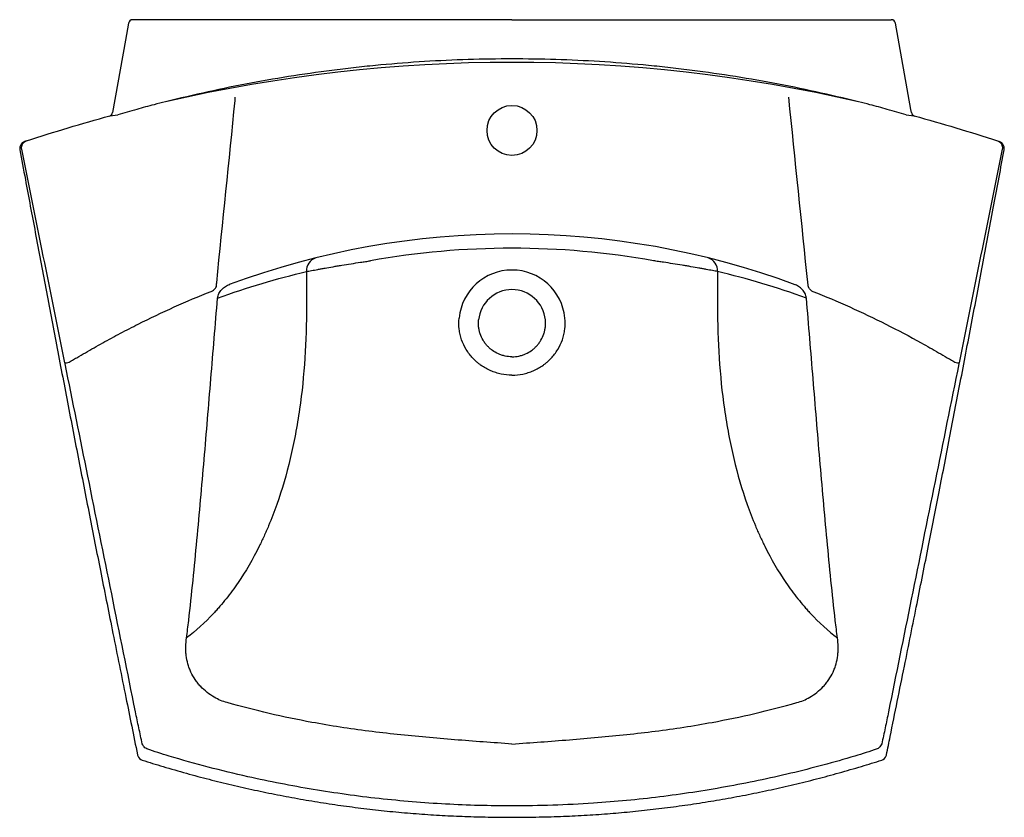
# Model space of a CAD drawing. Header units: millimetres. Extents: x 3710.661 to 3711.35, y 2470.58 to 2471.138.
import ezdxf

# ---------------------------------------------------------------- set-up
doc = ezdxf.new("R2010")
doc.units = ezdxf.units.MM
doc.layers.add('SANINDUSA', color=3, linetype='Continuous')

msp = doc.modelspace()

# ---------------------------------------------------------------- linework, layer by layer
at = {"layer": 'SANINDUSA'}
for p, q in [((3710.72355, 2471.07066), (3710.72358, 2471.07067)), ((3710.72386, 2471.07075), (3710.72944, 2471.07153)), ((3711.28154, 2471.07153), (3711.28712, 2471.07075)), ((3711.28734, 2471.07069), (3711.28744, 2471.07066)), ((3710.66544, 2471.05318), (3710.66409, 2471.05274)), ((3711.34555, 2471.05318), (3711.34689, 2471.05274)), ((3710.7434, 2470.62266), (3710.7434, 2470.62266))]:
    msp.add_line(p, q, dxfattribs=at)
at = {"layer": 'SANINDUSA', "flags": 128}
for points in [[(3710.73688, 2471.13563), (3710.73477, 2471.1238), (3710.72572, 2471.07306)], [(3711.28526, 2471.07306), (3711.28487, 2471.07528), (3711.27411, 2471.13563)]]:
    msp.add_lwpolyline(points, dxfattribs=at)
at = {"layer": 'SANINDUSA'}
msp.add_circle((3711.00549, 2471.0606), 0.0175, dxfattribs=at)
for centre, radius, start, end in [((3710.73983, 2471.1351), 0.003, 89.99679, 169.77342), ((3711.27116, 2471.1351), 0.003, 10.17955, 90.00007), ((3711.00549, 2470.0279), 1.08032, 77.01596, 102.98404), ((3710.72277, 2471.07356), 0.003, 285.14303, 350.61891), ((3711.28822, 2471.07356), 0.003, 189.67659, 254.85693), ((3710.66567, 2471.04799), 0.005, 108.42422, 190.55589), ((3711.34531, 2471.04799), 0.005, 349.44411, 71.57578), ((3711.00549, 2470.41685), 0.57125, 69.67804, 110.30145), ((3711.00549, 2470.41685), 0.56125, 79.83126, 100.16874), ((3710.87076, 2470.96255), 0.00918, 106.53873, 184.93524), ((3711.14022, 2470.96255), 0.00918, 355.06476, 73.46127), ((3711.00549, 2470.9256), 0.03724, 5.6136, 174.3864), ((3711.00549, 2470.9256), 0.0235, 5.6136, 174.3864), ((3710.69308, 2470.90403), 0.00619, 263.38226, 283.25754), ((3711.3179, 2470.90403), 0.00619, 256.74246, 276.61774), ((3710.74805, 2470.62448), 0.005, 191.58099, 201.4187), ((3710.74805, 2470.62447), 0.005, 201.41887, 252.3122), ((3711.26293, 2470.62447), 0.005, 287.6878, 338.58113), ((3711.26293, 2470.62448), 0.005, 338.5092, 348.41875)]:
    msp.add_arc(centre, radius, start, end, dxfattribs=at)
for points, knots in [([(3710.74168, 2471.1381), (3710.74145, 2471.1381), (3710.741, 2471.1381), (3710.74041, 2471.1381), (3710.74001, 2471.1381), (3710.73982, 2471.1381), (3710.73985, 2471.1381), (3710.73985, 2471.1381)], [0, 0, 0, 0, 0.232328, 0.464739, 0.695092, 0.921912, 1, 1, 1, 1]), ([(3711.00549, 2471.1381), (3710.99083, 2471.1381), (3710.96151, 2471.1381), (3710.91754, 2471.1381), (3710.87355, 2471.1381), (3710.82957, 2471.1381), (3710.78559, 2471.1381), (3710.75632, 2471.1381), (3710.74168, 2471.1381)], [0, 0, 0, 0, 0.166501, 0.333011, 0.499512, 0.666338, 0.833174, 1, 1, 1, 1]), ([(3711.00549, 2471.1381), (3711.02015, 2471.1381), (3711.04948, 2471.1381), (3711.09345, 2471.1381), (3711.13743, 2471.1381), (3711.18142, 2471.1381), (3711.22539, 2471.1381), (3711.25467, 2471.1381), (3711.26931, 2471.1381)], [0, 0, 0, 0, 0.166501, 0.333011, 0.499512, 0.666338, 0.833174, 1, 1, 1, 1]), ([(3711.26931, 2471.1381), (3711.26953, 2471.1381), (3711.26999, 2471.1381), (3711.27057, 2471.1381), (3711.27097, 2471.1381), (3711.27116, 2471.1381), (3711.27114, 2471.1381), (3711.27113, 2471.1381)], [0, 0, 0, 0, 0.232327, 0.464736, 0.695088, 0.921906, 1, 1, 1, 1]), ([(3711.00549, 2471.11065), (3710.98502, 2471.11065), (3710.96458, 2471.11002), (3710.93399, 2471.10813), (3710.9238, 2471.10734), (3710.90854, 2471.10592), (3710.90345, 2471.10541), (3710.89328, 2471.10431), (3710.8882, 2471.10372), (3710.86283, 2471.10057), (3710.84266, 2471.09744), (3710.81256, 2471.09181), (3710.80256, 2471.08978), (3710.78262, 2471.08542), (3710.77267, 2471.08308), (3710.76277, 2471.08059)], [0, 0, 0, 0, 0.25, 0.25, 0.375, 0.375, 0.4375, 0.4375, 0.5, 0.5, 0.75, 0.75, 0.875, 0.875, 1, 1, 1, 1]), ([(3711.24822, 2471.08059), (3711.23832, 2471.08308), (3711.22837, 2471.08542), (3711.20842, 2471.08978), (3711.19842, 2471.09181), (3711.16833, 2471.09744), (3711.14815, 2471.10057), (3711.12279, 2471.10372), (3711.1177, 2471.10431), (3711.10754, 2471.10541), (3711.10245, 2471.10592), (3711.08718, 2471.10734), (3711.07699, 2471.10813), (3711.0464, 2471.11002), (3711.02597, 2471.11065), (3711.00549, 2471.11065)], [0, 0, 0, 0, 0.125, 0.125, 0.25, 0.25, 0.5, 0.5, 0.5625, 0.5625, 0.625, 0.625, 0.75, 0.75, 1, 1, 1, 1]), ([(3710.74262, 2471.0753), (3710.74042, 2471.07468), (3710.73823, 2471.07404), (3710.73384, 2471.07278), (3710.73164, 2471.07215), (3710.72944, 2471.07153)], [0, 0, 0, 0, 0.5, 0.5, 1, 1, 1, 1]), ([(3711.28154, 2471.07153), (3711.27934, 2471.07215), (3711.27715, 2471.07278), (3711.27276, 2471.07404), (3711.27056, 2471.07468), (3711.26837, 2471.0753)], [0, 0, 0, 0, 0.5, 0.5, 1, 1, 1, 1]), ([(3710.66544, 2471.05318), (3710.67509, 2471.05638), (3710.68479, 2471.05945), (3710.70426, 2471.0653), (3710.71405, 2471.06809), (3710.72386, 2471.07075)], [0, 0, 0, 0, 0.5, 0.5, 1, 1, 1, 1]), ([(3711.28712, 2471.07075), (3711.29694, 2471.06809), (3711.30672, 2471.0653), (3711.3262, 2471.05945), (3711.3359, 2471.05638), (3711.34555, 2471.05318)], [0, 0, 0, 0, 0.5, 0.5, 1, 1, 1, 1]), ([(3711.28716, 2471.07073), (3711.28718, 2471.07073), (3711.28736, 2471.07068), (3711.28742, 2471.07066), (3711.28743, 2471.07066), (3711.28744, 2471.07066)], [0, 0, 0, 0, 0.090766, 0.811639, 1, 1, 1, 1]), ([(3710.66076, 2471.04707), (3710.66205, 2471.04012), (3710.66566, 2471.02079), (3710.67172, 2470.98842), (3710.67898, 2470.94984), (3710.6865, 2470.91024), (3710.6942, 2470.87002), (3710.70204, 2470.8294), (3710.70989, 2470.78929), (3710.71787, 2470.749), (3710.72621, 2470.70727), (3710.73471, 2470.66512), (3710.74048, 2470.63682), (3710.74315, 2470.62347)], [0, 0, 0, 0, 0.049215, 0.136941, 0.229126, 0.322298, 0.417176, 0.513819, 0.609795, 0.701231, 0.799254, 0.905455, 1, 1, 1, 1]), ([(3710.6621, 2471.04743), (3710.66204, 2471.04773), (3710.66201, 2471.04803), (3710.662, 2471.04863), (3710.66202, 2471.04894), (3710.66212, 2471.04954), (3710.66219, 2471.04983), (3710.6624, 2471.0504), (3710.66253, 2471.05068), (3710.66283, 2471.0512), (3710.66301, 2471.05145), (3710.6634, 2471.05191), (3710.66362, 2471.05212), (3710.66409, 2471.0525), (3710.66434, 2471.05267), (3710.66487, 2471.05296), (3710.66515, 2471.05309), (3710.66544, 2471.05318)], [0, 0, 0, 0, 0.125, 0.125, 0.25, 0.25, 0.375, 0.375, 0.5, 0.5, 0.625, 0.625, 0.75, 0.75, 0.875, 0.875, 1, 1, 1, 1]), ([(3711.26783, 2470.62347), (3711.26866, 2470.62774), (3711.27287, 2470.64836), (3711.28002, 2470.68367), (3711.28897, 2470.72822), (3711.29708, 2470.76898), (3711.30485, 2470.80842), (3711.31242, 2470.84734), (3711.32014, 2470.88746), (3711.32782, 2470.92777), (3711.33551, 2470.9684), (3711.34296, 2471.00809), (3711.34783, 2471.03423), (3711.35023, 2471.04708)], [0, 0, 0, 0, 0.0301703, 0.1462426, 0.2503495, 0.3458964, 0.435036, 0.5297156, 0.6213942, 0.719084, 0.8149542, 0.9090261, 1, 1, 1, 1]), ([(3711.34555, 2471.05318), (3711.34584, 2471.05309), (3711.34612, 2471.05296), (3711.34664, 2471.05268), (3711.3469, 2471.05251), (3711.34737, 2471.05212), (3711.34758, 2471.05191), (3711.34798, 2471.05146), (3711.34815, 2471.05121), (3711.34846, 2471.05068), (3711.34859, 2471.05041), (3711.34879, 2471.04984), (3711.34887, 2471.04954), (3711.34897, 2471.04894), (3711.34899, 2471.04864), (3711.34898, 2471.04804), (3711.34895, 2471.04773), (3711.34888, 2471.04743)], [0, 0, 0, 0, 0.125, 0.125, 0.25, 0.25, 0.375, 0.375, 0.5, 0.5, 0.625, 0.625, 0.75, 0.75, 0.875, 0.875, 1, 1, 1, 1]), ([(3710.86162, 2470.96176), (3710.86267, 2470.96197), (3710.86386, 2470.9622), (3710.86648, 2470.9627), (3710.86792, 2470.96297), (3710.86987, 2470.96333), (3710.87027, 2470.96341), (3710.87109, 2470.96356), (3710.8715, 2470.96363), (3710.87277, 2470.96387), (3710.87364, 2470.96402), (3710.8763, 2470.9645), (3710.87817, 2470.96483), (3710.8811, 2470.96534), (3710.8821, 2470.96551), (3710.88363, 2470.96577), (3710.88415, 2470.96585), (3710.88519, 2470.96603), (3710.88572, 2470.96612), (3710.88837, 2470.96655), (3710.89053, 2470.9669), (3710.89494, 2470.9676), (3710.89718, 2470.96794), (3710.90061, 2470.96845), (3710.90177, 2470.96862), (3710.90408, 2470.96896), (3710.90524, 2470.96912), (3710.90641, 2470.96929)], [0, 0, 0, 0, 0.125, 0.125, 0.25, 0.25, 0.28125, 0.28125, 0.3125, 0.3125, 0.375, 0.375, 0.5, 0.5, 0.5625, 0.5625, 0.59375, 0.59375, 0.625, 0.625, 0.75, 0.75, 0.875, 0.875, 0.9375, 0.9375, 1, 1, 1, 1]), ([(3711.14936, 2470.96176), (3711.14831, 2470.96197), (3711.14713, 2470.9622), (3711.1445, 2470.9627), (3711.14307, 2470.96297), (3711.14111, 2470.96333), (3711.14071, 2470.96341), (3711.1399, 2470.96356), (3711.13948, 2470.96363), (3711.13822, 2470.96387), (3711.13735, 2470.96402), (3711.13468, 2470.9645), (3711.13281, 2470.96483), (3711.12988, 2470.96534), (3711.12888, 2470.96551), (3711.12735, 2470.96577), (3711.12684, 2470.96585), (3711.12579, 2470.96603), (3711.12526, 2470.96612), (3711.12261, 2470.96655), (3711.12045, 2470.9669), (3711.11605, 2470.9676), (3711.1138, 2470.96794), (3711.11038, 2470.96845), (3711.10922, 2470.96862), (3711.1069, 2470.96896), (3711.10574, 2470.96912), (3711.10458, 2470.96929)], [0, 0, 0, 0, 0.125, 0.125, 0.25, 0.25, 0.28125, 0.28125, 0.3125, 0.3125, 0.375, 0.375, 0.5, 0.5, 0.5625, 0.5625, 0.59375, 0.59375, 0.625, 0.625, 0.75, 0.75, 0.875, 0.875, 0.9375, 0.9375, 1, 1, 1, 1]), ([(3710.79925, 2470.94317), (3710.80965, 2470.94694), (3710.82003, 2470.95036), (3710.8408, 2470.95654), (3710.85119, 2470.9593), (3710.86162, 2470.96176)], [0, 0, 0, 0, 0.5, 0.5, 1, 1, 1, 1]), ([(3711.21174, 2470.94317), (3711.20133, 2470.94694), (3711.19096, 2470.95036), (3711.17018, 2470.95654), (3711.15979, 2470.9593), (3711.14936, 2470.96176)], [0, 0, 0, 0, 0.5, 0.5, 1, 1, 1, 1]), ([(3710.79693, 2470.9492), (3710.79725, 2470.94949), (3710.79754, 2470.94981), (3710.79804, 2470.95049), (3710.79826, 2470.95086), (3710.79843, 2470.95125)], [0, 0, 0, 0, 0.5, 0.5, 1, 1, 1, 1]), ([(3710.79925, 2470.94317), (3710.79931, 2470.94374), (3710.79942, 2470.9443), (3710.79975, 2470.94538), (3710.79996, 2470.9459), (3710.80047, 2470.94692), (3710.80077, 2470.94741), (3710.80142, 2470.94832), (3710.80179, 2470.94876), (3710.80295, 2470.94999), (3710.80382, 2470.9507), (3710.80523, 2470.9516), (3710.80572, 2470.95188), (3710.80673, 2470.95238), (3710.80724, 2470.9526), (3710.80777, 2470.95279)], [0, 0, 0, 0, 0.125, 0.125, 0.25, 0.25, 0.375, 0.375, 0.5, 0.5, 0.75, 0.75, 0.875, 0.875, 1, 1, 1, 1]), ([(3711.21174, 2470.94317), (3711.21168, 2470.94374), (3711.21156, 2470.9443), (3711.21124, 2470.94538), (3711.21102, 2470.9459), (3711.21051, 2470.94692), (3711.21022, 2470.94741), (3711.20956, 2470.94832), (3711.2092, 2470.94876), (3711.20803, 2470.94999), (3711.20716, 2470.9507), (3711.20575, 2470.9516), (3711.20526, 2470.95188), (3711.20426, 2470.95238), (3711.20374, 2470.9526), (3711.20321, 2470.95279)], [0, 0, 0, 0, 0.125, 0.125, 0.25, 0.25, 0.375, 0.375, 0.5, 0.5, 0.75, 0.75, 0.875, 0.875, 1, 1, 1, 1]), ([(3711.21518, 2470.94836), (3711.21485, 2470.94858), (3711.21455, 2470.94883), (3711.21401, 2470.9494), (3711.21377, 2470.94971), (3711.21347, 2470.95022), (3711.21338, 2470.95039), (3711.21322, 2470.95075), (3711.21315, 2470.95093), (3711.21297, 2470.95149), (3711.2129, 2470.95189), (3711.21287, 2470.95228)], [0, 0, 0, 0, 0.25, 0.25, 0.5, 0.5, 0.625, 0.625, 0.75, 0.75, 1, 1, 1, 1]), ([(3710.6945, 2470.898), (3710.69502, 2470.89828), (3710.69553, 2470.89856), (3710.69655, 2470.89913), (3710.69706, 2470.89941), (3710.69858, 2470.90028), (3710.69959, 2470.90086), (3710.70263, 2470.90262), (3710.70465, 2470.90379), (3710.71073, 2470.90728), (3710.71479, 2470.90958), (3710.72296, 2470.91412), (3710.72707, 2470.91634), (3710.73532, 2470.92071), (3710.73948, 2470.92285), (3710.752, 2470.92914), (3710.76044, 2470.93315), (3710.77749, 2470.94079), (3710.7861, 2470.94441), (3710.79479, 2470.94784)], [0, 0, 0, 0, 0.015625, 0.015625, 0.03125, 0.03125, 0.0625, 0.0625, 0.125, 0.125, 0.25, 0.25, 0.375, 0.375, 0.5, 0.5, 0.75, 0.75, 1, 1, 1, 1]), ([(3710.99411, 2470.94616), (3710.99411, 2470.94616), (3710.99411, 2470.94616), (3710.99413, 2470.94618), (3710.99422, 2470.94623), (3710.99422, 2470.94623)], [0, 0, 0, 0, 0.153796, 0.993596, 1, 1, 1, 1]), ([(3711.01679, 2470.94621), (3711.01681, 2470.9462), (3711.01686, 2470.94617), (3711.01687, 2470.94616), (3711.01688, 2470.94616), (3711.01688, 2470.94616), (3711.01688, 2470.94616)], [0, 0, 0, 0, 0.365531, 0.776931, 0.967717, 1, 1, 1, 1]), ([(3711.21619, 2470.94784), (3711.22488, 2470.94441), (3711.2335, 2470.94079), (3711.25055, 2470.93315), (3711.25899, 2470.92914), (3711.27568, 2470.92076), (3711.28394, 2470.91638), (3711.2962, 2470.90958), (3711.30026, 2470.90728), (3711.30633, 2470.90379), (3711.30836, 2470.90261), (3711.31139, 2470.90086), (3711.3124, 2470.90028), (3711.31393, 2470.89941), (3711.31443, 2470.89913), (3711.31545, 2470.89856), (3711.31597, 2470.89828), (3711.31648, 2470.898)], [0, 0, 0, 0, 0.25, 0.25, 0.5, 0.5, 0.75, 0.75, 0.875, 0.875, 0.9375, 0.9375, 0.96875, 0.96875, 0.984375, 0.984375, 1, 1, 1, 1]), ([(3710.86159, 2470.93765), (3710.86157, 2470.92538), (3710.8612, 2470.91321), (3710.85961, 2470.88913), (3710.8584, 2470.8772), (3710.85628, 2470.86246), (3710.85583, 2470.85952), (3710.85486, 2470.85366), (3710.85434, 2470.85073), (3710.8527, 2470.84205), (3710.85149, 2470.83638), (3710.84752, 2470.81969), (3710.8444, 2470.809), (3710.83898, 2470.79365), (3710.83705, 2470.78864), (3710.83396, 2470.78129), (3710.8329, 2470.77887), (3710.83072, 2470.7741), (3710.8296, 2470.77175), (3710.82389, 2470.76026), (3710.81893, 2470.75177), (3710.81093, 2470.74003), (3710.80816, 2470.73628), (3710.80388, 2470.73091), (3710.80243, 2470.72916), (3710.80022, 2470.72659), (3710.79948, 2470.72575), (3710.79799, 2470.72408), (3710.79723, 2470.72326), (3710.79041, 2470.71597), (3710.78409, 2470.71025), (3710.77754, 2470.70525)], [0, 0, 0, 0, 0.125, 0.125, 0.25, 0.25, 0.28125, 0.28125, 0.3125, 0.3125, 0.375, 0.375, 0.5, 0.5, 0.5625, 0.5625, 0.59375, 0.59375, 0.625, 0.625, 0.75, 0.75, 0.8125, 0.8125, 0.84375, 0.84375, 0.859375, 0.859375, 0.875, 0.875, 1, 1, 1, 1]), ([(3710.77904, 2470.71738), (3710.7801, 2470.72677), (3710.78111, 2470.73617), (3710.78302, 2470.75496), (3710.78394, 2470.76436), (3710.78571, 2470.78317), (3710.78657, 2470.79258), (3710.78825, 2470.8114), (3710.78907, 2470.82081), (3710.79149, 2470.84905), (3710.79305, 2470.86788), (3710.79616, 2470.90552), (3710.7977, 2470.92435), (3710.79925, 2470.94317)], [0, 0, 0, 0, 0.125, 0.125, 0.25, 0.25, 0.375, 0.375, 0.5, 0.5, 0.75, 0.75, 1, 1, 1, 1]), ([(3711.1494, 2470.93765), (3711.14941, 2470.92538), (3711.14979, 2470.91321), (3711.15138, 2470.88913), (3711.15258, 2470.8772), (3711.1547, 2470.86246), (3711.15516, 2470.85952), (3711.15613, 2470.85366), (3711.15665, 2470.85073), (3711.15828, 2470.84205), (3711.15949, 2470.83638), (3711.16347, 2470.81969), (3711.16659, 2470.809), (3711.17201, 2470.79365), (3711.17394, 2470.78864), (3711.17702, 2470.78129), (3711.17808, 2470.77887), (3711.18027, 2470.7741), (3711.18138, 2470.77175), (3711.18709, 2470.76026), (3711.19206, 2470.75177), (3711.20006, 2470.74003), (3711.20282, 2470.73628), (3711.2071, 2470.73091), (3711.20855, 2470.72916), (3711.21076, 2470.72659), (3711.2115, 2470.72575), (3711.213, 2470.72408), (3711.21375, 2470.72326), (3711.22057, 2470.71597), (3711.22689, 2470.71025), (3711.23345, 2470.70525)], [0, 0, 0, 0, 0.125, 0.125, 0.25, 0.25, 0.28125, 0.28125, 0.3125, 0.3125, 0.375, 0.375, 0.5, 0.5, 0.5625, 0.5625, 0.59375, 0.59375, 0.625, 0.625, 0.75, 0.75, 0.8125, 0.8125, 0.84375, 0.84375, 0.859375, 0.859375, 0.875, 0.875, 1, 1, 1, 1]), ([(3711.23194, 2470.71738), (3711.23088, 2470.72677), (3711.22988, 2470.73617), (3711.22796, 2470.75496), (3711.22705, 2470.76436), (3711.22527, 2470.78317), (3711.22441, 2470.79258), (3711.22274, 2470.8114), (3711.22192, 2470.82081), (3711.2195, 2470.84905), (3711.21793, 2470.86788), (3711.21483, 2470.90552), (3711.21329, 2470.92435), (3711.21174, 2470.94317)], [0, 0, 0, 0, 0.125, 0.125, 0.25, 0.25, 0.375, 0.375, 0.5, 0.5, 0.75, 0.75, 1, 1, 1, 1]), ([(3711.00549, 2470.88925), (3711.00291, 2470.88926), (3711.00037, 2470.88952), (3710.99663, 2470.89029), (3710.9954, 2470.89061), (3710.99356, 2470.89119), (3710.99295, 2470.8914), (3710.99174, 2470.89185), (3710.99115, 2470.89209), (3710.98938, 2470.89284), (3710.98824, 2470.8934), (3710.98602, 2470.89464), (3710.98494, 2470.89532), (3710.98337, 2470.89641), (3710.98286, 2470.89679), (3710.98184, 2470.89758), (3710.98134, 2470.89799), (3710.97989, 2470.89925), (3710.97897, 2470.90013), (3710.97723, 2470.90199), (3710.97641, 2470.90296), (3710.97487, 2470.90498), (3710.97414, 2470.90604), (3710.97214, 2470.90935), (3710.97106, 2470.91165), (3710.96981, 2470.91526), (3710.96946, 2470.91649), (3710.96902, 2470.91837), (3710.9689, 2470.919), (3710.96868, 2470.92027), (3710.96858, 2470.9209), (3710.96821, 2470.92408), (3710.96818, 2470.92664), (3710.96843, 2470.92921)], [0, 0, 0, 0, 0.125, 0.125, 0.1875, 0.1875, 0.21875, 0.21875, 0.25, 0.25, 0.3125, 0.3125, 0.375, 0.375, 0.40625, 0.40625, 0.4375, 0.4375, 0.5, 0.5, 0.5625, 0.5625, 0.625, 0.625, 0.75, 0.75, 0.8125, 0.8125, 0.84375, 0.84375, 0.875, 0.875, 1, 1, 1, 1]), ([(3711.00549, 2470.9021), (3711.00384, 2470.9021), (3711.00222, 2470.90228), (3710.99982, 2470.90278), (3710.99903, 2470.90299), (3710.99786, 2470.90337), (3710.99747, 2470.90351), (3710.9967, 2470.90381), (3710.99632, 2470.90396), (3710.99446, 2470.90479), (3710.99305, 2470.9056), (3710.99106, 2470.90704), (3710.99042, 2470.90756), (3710.9892, 2470.90865), (3710.98863, 2470.90922), (3710.98754, 2470.91042), (3710.98702, 2470.91105), (3710.98606, 2470.91237), (3710.9856, 2470.91306), (3710.98437, 2470.91518), (3710.9837, 2470.91666), (3710.98306, 2470.9186), (3710.98294, 2470.91899), (3710.98272, 2470.91978), (3710.98262, 2470.92018), (3710.98236, 2470.92139), (3710.98223, 2470.92219), (3710.98196, 2470.92462), (3710.98194, 2470.92626), (3710.98211, 2470.9279)], [0, 0, 0, 0, 0.125, 0.125, 0.1875, 0.1875, 0.21875, 0.21875, 0.25, 0.25, 0.375, 0.375, 0.4375, 0.4375, 0.5, 0.5, 0.5625, 0.5625, 0.625, 0.625, 0.75, 0.75, 0.78125, 0.78125, 0.8125, 0.8125, 0.875, 0.875, 1, 1, 1, 1]), ([(3711.00549, 2470.88925), (3711.00807, 2470.88926), (3711.01061, 2470.88952), (3711.01435, 2470.89029), (3711.01559, 2470.89061), (3711.01743, 2470.89119), (3711.01804, 2470.8914), (3711.01924, 2470.89185), (3711.01984, 2470.89209), (3711.0216, 2470.89284), (3711.02274, 2470.8934), (3711.02496, 2470.89464), (3711.02604, 2470.89532), (3711.02761, 2470.89641), (3711.02813, 2470.89679), (3711.02914, 2470.89758), (3711.02964, 2470.89799), (3711.0311, 2470.89925), (3711.03202, 2470.90013), (3711.03376, 2470.90199), (3711.03458, 2470.90296), (3711.03612, 2470.90498), (3711.03684, 2470.90604), (3711.03885, 2470.90935), (3711.03993, 2470.91165), (3711.04118, 2470.91526), (3711.04153, 2470.91649), (3711.04196, 2470.91837), (3711.04209, 2470.919), (3711.04231, 2470.92027), (3711.0424, 2470.9209), (3711.04278, 2470.92408), (3711.04281, 2470.92664), (3711.04256, 2470.92921)], [0, 0, 0, 0, 0.125, 0.125, 0.1875, 0.1875, 0.21875, 0.21875, 0.25, 0.25, 0.3125, 0.3125, 0.375, 0.375, 0.40625, 0.40625, 0.4375, 0.4375, 0.5, 0.5, 0.5625, 0.5625, 0.625, 0.625, 0.75, 0.75, 0.8125, 0.8125, 0.84375, 0.84375, 0.875, 0.875, 1, 1, 1, 1]), ([(3711.00549, 2470.9021), (3711.00715, 2470.9021), (3711.00877, 2470.90228), (3711.01116, 2470.90278), (3711.01195, 2470.90299), (3711.01313, 2470.90337), (3711.01352, 2470.90351), (3711.01428, 2470.90381), (3711.01466, 2470.90396), (3711.01653, 2470.90479), (3711.01794, 2470.9056), (3711.01993, 2470.90704), (3711.02057, 2470.90756), (3711.02178, 2470.90865), (3711.02236, 2470.90922), (3711.02345, 2470.91042), (3711.02396, 2470.91105), (3711.02493, 2470.91237), (3711.02538, 2470.91306), (3711.02662, 2470.91518), (3711.02729, 2470.91666), (3711.02793, 2470.9186), (3711.02805, 2470.91899), (3711.02826, 2470.91978), (3711.02836, 2470.92018), (3711.02863, 2470.92139), (3711.02876, 2470.92219), (3711.02903, 2470.92462), (3711.02904, 2470.92626), (3711.02888, 2470.9279)], [0, 0, 0, 0, 0.125, 0.125, 0.1875, 0.1875, 0.21875, 0.21875, 0.25, 0.25, 0.375, 0.375, 0.4375, 0.4375, 0.5, 0.5, 0.5625, 0.5625, 0.625, 0.625, 0.75, 0.75, 0.78125, 0.78125, 0.8125, 0.8125, 0.875, 0.875, 1, 1, 1, 1]), ([(3710.74176, 2470.6536), (3710.7362, 2470.68108), (3710.7251, 2470.73604), (3710.70867, 2470.81726), (3710.6978, 2470.871), (3710.69248, 2470.89726)], [0, 0, 0, 0, 0.338317, 0.676634, 1, 1, 1, 1]), ([(3711.3185, 2470.89726), (3711.31294, 2470.86979), (3711.30182, 2470.81483), (3711.28539, 2470.73361), (3711.27454, 2470.67987), (3711.26923, 2470.6536)], [0, 0, 0, 0, 0.338317, 0.676634, 1, 1, 1, 1]), ([(3710.79697, 2470.66368), (3710.7952, 2470.66472), (3710.79352, 2470.66587), (3710.79035, 2470.66839), (3710.78885, 2470.66976), (3710.78676, 2470.672), (3710.78608, 2470.67278), (3710.78481, 2470.67438), (3710.78421, 2470.6752), (3710.7825, 2470.67771), (3710.7815, 2470.67947), (3710.78043, 2470.68178), (3710.78022, 2470.68225), (3710.77983, 2470.68319), (3710.77964, 2470.68367), (3710.7791, 2470.68511), (3710.77879, 2470.68609), (3710.77796, 2470.68902), (3710.77756, 2470.69101), (3710.77719, 2470.69404), (3710.7771, 2470.69506), (3710.77701, 2470.6971), (3710.77699, 2470.69813), (3710.77706, 2470.70119), (3710.77724, 2470.70323), (3710.77754, 2470.70525)], [0, 0, 0, 0, 0.125, 0.125, 0.25, 0.25, 0.3125, 0.3125, 0.375, 0.375, 0.5, 0.5, 0.53125, 0.53125, 0.5625, 0.5625, 0.625, 0.625, 0.75, 0.75, 0.8125, 0.8125, 0.875, 0.875, 1, 1, 1, 1]), ([(3711.21401, 2470.66368), (3711.21578, 2470.66472), (3711.21746, 2470.66587), (3711.22064, 2470.66839), (3711.22213, 2470.66976), (3711.22423, 2470.672), (3711.2249, 2470.67278), (3711.22618, 2470.67438), (3711.22678, 2470.6752), (3711.22848, 2470.67771), (3711.22948, 2470.67947), (3711.23056, 2470.68178), (3711.23077, 2470.68225), (3711.23116, 2470.68319), (3711.23135, 2470.68367), (3711.23188, 2470.68511), (3711.2322, 2470.68609), (3711.23303, 2470.68902), (3711.23342, 2470.69101), (3711.23379, 2470.69404), (3711.23388, 2470.69506), (3711.23398, 2470.6971), (3711.23399, 2470.69813), (3711.23393, 2470.70119), (3711.23375, 2470.70323), (3711.23345, 2470.70525)], [0, 0, 0, 0, 0.125, 0.125, 0.25, 0.25, 0.3125, 0.3125, 0.375, 0.375, 0.5, 0.5, 0.53125, 0.53125, 0.5625, 0.5625, 0.625, 0.625, 0.75, 0.75, 0.8125, 0.8125, 0.875, 0.875, 1, 1, 1, 1]), ([(3710.80598, 2470.65996), (3710.80439, 2470.66039), (3710.80285, 2470.66091), (3710.79985, 2470.66214), (3710.79839, 2470.66286), (3710.79697, 2470.66368)], [0, 0, 0, 0, 0.5, 0.5, 1, 1, 1, 1]), ([(3711.20501, 2470.65996), (3711.20659, 2470.66039), (3711.20813, 2470.66091), (3711.21114, 2470.66214), (3711.2126, 2470.66286), (3711.21401, 2470.66368)], [0, 0, 0, 0, 0.5, 0.5, 1, 1, 1, 1]), ([(3711.00549, 2470.63095), (3710.99209, 2470.63192), (3710.97199, 2470.63338), (3710.9452, 2470.63563), (3710.92513, 2470.63757), (3710.9051, 2470.63988), (3710.88513, 2470.64267), (3710.86188, 2470.64662), (3710.8354, 2470.6521), (3710.81578, 2470.65734), (3710.80598, 2470.65996)], [0, 0, 0, 0, 0.1996121, 0.2994411, 0.3992679, 0.4990372, 0.5988172, 0.6985728, 0.8492861, 1, 1, 1, 1]), ([(3711.00549, 2470.63095), (3711.01889, 2470.63192), (3711.039, 2470.63338), (3711.06579, 2470.63563), (3711.08586, 2470.63757), (3711.10588, 2470.63988), (3711.12585, 2470.64267), (3711.14911, 2470.64662), (3711.17558, 2470.6521), (3711.1952, 2470.65734), (3711.20501, 2470.65996)], [0, 0, 0, 0, 0.1996121, 0.2994411, 0.3992679, 0.4990372, 0.5988172, 0.6985728, 0.8492861, 1, 1, 1, 1]), ([(3710.74657, 2470.63115), (3710.74574, 2470.63488), (3710.74407, 2470.64234), (3710.74253, 2470.64984), (3710.74176, 2470.6536)], [0, 0, 0, 0, 0.4995564, 1, 1, 1, 1]), ([(3711.26923, 2470.6536), (3711.26846, 2470.64985), (3711.26692, 2470.64234), (3711.26525, 2470.63488), (3711.26442, 2470.63115)], [0, 0, 0, 0, 0.4995574, 1, 1, 1, 1]), ([(3710.74981, 2470.62761), (3710.74932, 2470.62785), (3710.74834, 2470.62831), (3710.74717, 2470.62956), (3710.74677, 2470.6306), (3710.74657, 2470.63115)], [0, 0, 0, 0, 0.325586, 0.647432, 1, 1, 1, 1]), ([(3711.26442, 2470.63115), (3711.26422, 2470.63061), (3711.26381, 2470.62954), (3711.26262, 2470.62828), (3711.26163, 2470.62783), (3711.26117, 2470.62761)], [0, 0, 0, 0, 0.346117, 0.697214, 1, 1, 1, 1]), ([(3710.74653, 2470.61971), (3710.75137, 2470.61819), (3710.76165, 2470.61497), (3710.77725, 2470.6105), (3710.79329, 2470.60621), (3710.80918, 2470.6023), (3710.82514, 2470.59869), (3710.84117, 2470.59539), (3710.85725, 2470.5924), (3710.87338, 2470.58973), (3710.88957, 2470.58736), (3710.9058, 2470.58531), (3710.92207, 2470.58357), (3710.93837, 2470.58215), (3710.95453, 2470.58106), (3710.97066, 2470.58029), (3710.98691, 2470.57984), (3710.99856, 2470.57965), (3711.00481, 2470.5797), (3711.00549, 2470.5797)], [0, 0, 0, 0, 0.0578144, 0.1228006, 0.1850246, 0.2471988, 0.3093904, 0.3715775, 0.4337406, 0.4958887, 0.5580602, 0.6202588, 0.6824659, 0.7446568, 0.8068324, 0.8671396, 0.9287374, 0.9921784, 1, 1, 1, 1]), ([(3711.00549, 2470.58763), (3710.99773, 2470.58769), (3710.98221, 2470.58781), (3710.95892, 2470.5888), (3710.93565, 2470.59039), (3710.91242, 2470.59263), (3710.88929, 2470.59552), (3710.86625, 2470.59904), (3710.8433, 2470.6032), (3710.81876, 2470.60836), (3710.79269, 2470.61462), (3710.77441, 2470.61986), (3710.76527, 2470.62247)], [0, 0, 0, 0, 0.095579, 0.191158, 0.287031, 0.382903, 0.478483, 0.574062, 0.669934, 0.765807, 0.882836, 1, 1, 1, 1]), ([(3711.24572, 2470.62247), (3711.23826, 2470.62033), (3711.22335, 2470.61603), (3711.20074, 2470.61036), (3711.17797, 2470.60527), (3711.15506, 2470.60083), (3711.13207, 2470.59702), (3711.10898, 2470.59385), (3711.08578, 2470.59132), (3711.06079, 2470.5893), (3711.03402, 2470.5879), (3711.015, 2470.58772), (3711.00549, 2470.58763)], [0, 0, 0, 0, 0.095579, 0.191158, 0.287031, 0.382903, 0.478482, 0.574061, 0.669934, 0.765807, 0.882836, 1, 1, 1, 1]), ([(3711.00549, 2470.5797), (3711.00601, 2470.57969), (3711.01231, 2470.57965), (3711.02432, 2470.57984), (3711.04136, 2470.58032), (3711.05799, 2470.58115), (3711.07418, 2470.58227), (3711.09023, 2470.5837), (3711.10633, 2470.58545), (3711.12256, 2470.58752), (3711.13875, 2470.58991), (3711.15488, 2470.5926), (3711.17096, 2470.59561), (3711.18697, 2470.59893), (3711.20293, 2470.60256), (3711.21881, 2470.6065), (3711.23461, 2470.61074), (3711.24983, 2470.61513), (3711.25974, 2470.61823), (3711.26445, 2470.6197)], [0, 0, 0, 0, 0.005896, 0.071901, 0.136898, 0.200289, 0.261724, 0.321937, 0.384105, 0.4463, 0.508502, 0.570688, 0.632845, 0.694995, 0.757174, 0.819371, 0.881565, 0.943727, 1, 1, 1, 1])]:
    msp.add_open_spline(points, degree=3, knots=knots, dxfattribs=at)
for points in [[(3710.79864, 2470.95386), (3710.80295, 2470.99646), (3710.80726, 2471.03905), (3710.81158, 2471.08164)], [(3710.81158, 2471.08164), (3710.81166, 2471.0824), (3710.81169, 2471.08315), (3710.81168, 2471.08387)], [(3711.21287, 2470.95228), (3711.20834, 2470.99615), (3711.20382, 2471.04001), (3711.19931, 2471.08387)], [(3710.7548, 2471.07857), (3710.75072, 2471.07755), (3710.74666, 2471.07646), (3710.74262, 2471.0753)], [(3710.76277, 2471.08059), (3710.76011, 2471.07993), (3710.75745, 2471.07926), (3710.7548, 2471.07857)], [(3711.25618, 2471.07857), (3711.25353, 2471.07926), (3711.25088, 2471.07993), (3711.24822, 2471.08059)], [(3711.26837, 2471.0753), (3711.26433, 2471.07646), (3711.26026, 2471.07755), (3711.25618, 2471.07857)], [(3710.69237, 2470.89788), (3710.68228, 2470.94773), (3710.67218, 2470.99758), (3710.6621, 2471.04743)], [(3711.34888, 2471.04743), (3711.3388, 2470.99758), (3711.32871, 2470.94773), (3711.31861, 2470.89788)], [(3710.86162, 2470.96176), (3710.86161, 2470.95373), (3710.8616, 2470.94569), (3710.86159, 2470.93765)], [(3711.14936, 2470.96176), (3711.14938, 2470.95373), (3711.14939, 2470.94569), (3711.1494, 2470.93765)], [(3710.79843, 2470.95125), (3710.79846, 2470.95133), (3710.79849, 2470.95141), (3710.79852, 2470.95149)], [(3710.79852, 2470.95149), (3710.79855, 2470.9518), (3710.79857, 2470.95212), (3710.79857, 2470.95247)], [(3710.79857, 2470.95247), (3710.79857, 2470.95293), (3710.79859, 2470.95339), (3710.79864, 2470.95386)], [(3710.79479, 2470.94784), (3710.79515, 2470.94798), (3710.79549, 2470.94815), (3710.79581, 2470.94836)], [(3710.79581, 2470.94836), (3710.79621, 2470.94861), (3710.79659, 2470.94889), (3710.79693, 2470.9492)], [(3711.21518, 2470.94836), (3711.2155, 2470.94815), (3711.21584, 2470.94798), (3711.21619, 2470.94784)], [(3710.69248, 2470.89726), (3710.69244, 2470.89747), (3710.6924, 2470.89768), (3710.69237, 2470.89788)], [(3711.31861, 2470.89788), (3711.31858, 2470.89768), (3711.31854, 2470.89747), (3711.3185, 2470.89726)], [(3710.77754, 2470.70525), (3710.77808, 2470.70929), (3710.77858, 2470.71333), (3710.77904, 2470.71738)], [(3711.23345, 2470.70525), (3711.2329, 2470.70929), (3711.2324, 2470.71333), (3711.23194, 2470.71738)], [(3710.76527, 2470.62247), (3710.76005, 2470.62402), (3710.7549, 2470.62573), (3710.74981, 2470.62761)], [(3711.26117, 2470.62761), (3711.25609, 2470.62573), (3711.25094, 2470.62402), (3711.24572, 2470.62247)]]:
    msp.add_open_spline(points, degree=3, dxfattribs=at)

doc.saveas('drawing.dxf')
